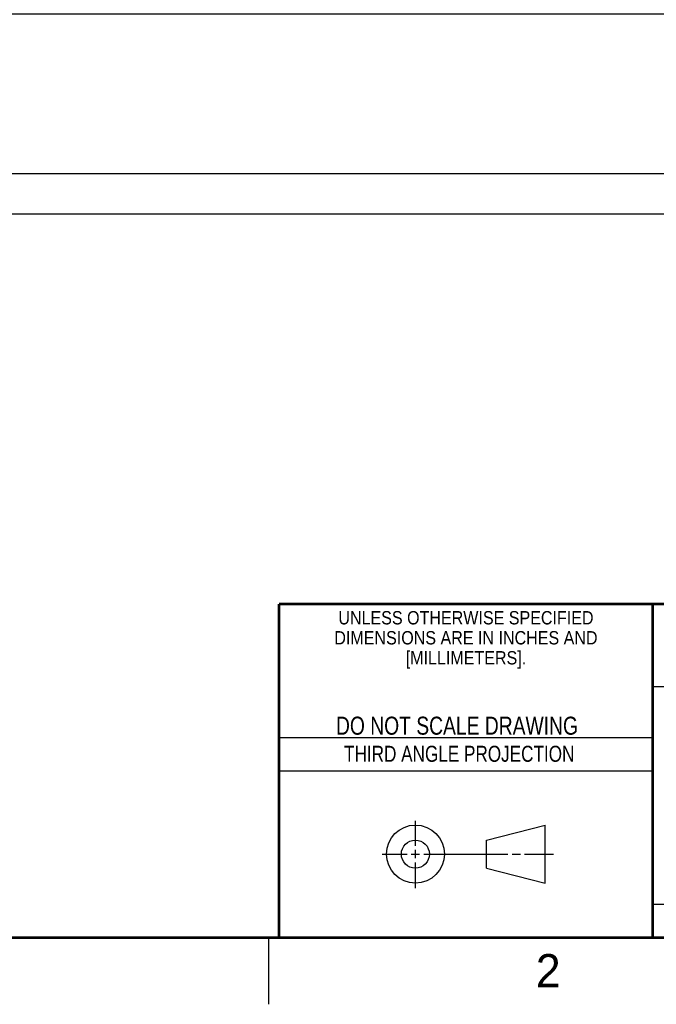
# Model space of a CAD drawing. Header units: inches. Extents: x 0 to 34, y 0 to 22.
# Tile 4 of 13: x 23.6 to 28.4, y 0 to 7.4. Entities that reach past the tile are written whole.
import ezdxf

# ---------------------------------------------------------------- set-up
doc = ezdxf.new("R2010")
doc.units = ezdxf.units.IN
doc.header["$LTSCALE"] = 1.87
doc.header["$MEASUREMENT"] = 0
doc.layers.get('0').update_dxf_attribs({"linetype": 'CONTINUOUS'})
doc.layers.add('DIMENSIONS', color=7, linetype='CONTINUOUS')
doc.styles.get("Standard").update_dxf_attribs({"font": 'txt', "width": 0.8})
doc.styles.add('TEXTSTYLE_2', font='txt')
doc.styles.add('TEXTSTYLE_3', font='txt', dxfattribs={"width": 0.9})
doc.dimstyles.new('DIMSTYLE_1', dxfattribs={"dimtxt": 0.125, "dimasz": 0.18, "dimexe": 0.125, "dimexo": 0.0625, "dimgap": 0.0625, "dimtad": 0, "dimtih": 1, "dimtoh": 1, "dimdec": 3, "dimlfac": 0.5, "dimzin": 4, "dimdsep": 46, "dimtxsty": 'STANDARD', "dimblk": '_FILLED', "dimblk1": '_FILLED', "dimblk2": '_FILLED', "dimcen": 0.09, "dimadec": 0, "dimazin": 0, "dimtp": 0.001, "dimtm": 0.001, "dimtfac": 1, "dimtdec": 3, "dimtofl": 0, "dimtmove": 0, "dimatfit": 3, "dimldrblk": '_FILLED', "dimfxl": 1, "dimtolj": 1, "dimtzin": 4, "dimarcsym": 0})

# ---------------------------------------------------------------- blocks, each defined once
blk = doc.blocks.new('_FILLED')
at = {"color": 0, "linetype": 'BYBLOCK'}
blk.add_solid([(0, 0), (-1, 0.174), (-1, -0.174)], dxfattribs=at)
blk = doc.blocks.new('*D18')
at = {"layer": 'DIMENSIONS', "color": 2, "linetype": 'CONTINUOUS'}
for p, q in [((28.9837, 8.361), (28.9837, 5.7945)), ((15.7137, 6.9552), (15.7137, 5.7945)), ((15.7137, 5.9195), (21.8862, 5.9195)), ((28.9837, 5.9195), (22.8112, 5.9195))]:
    blk.add_line(p, q, dxfattribs=at)
at = {"layer": 'DIMENSIONS', "color": 2, "linetype": 'CONTINUOUS', "xscale": 0.18, "yscale": 0.18, "zscale": 0.18, "rotation": 180}
blk.add_blockref('_FILLED', (15.7137, 5.9195), dxfattribs=at)
at = {"layer": 'DIMENSIONS', "color": 2, "linetype": 'CONTINUOUS', "xscale": 0.18, "yscale": 0.18, "zscale": 0.18}
blk.add_blockref('_FILLED', (28.9837, 5.9195), dxfattribs=at)
at = {"layer": 'DIMENSIONS', "color": 2, "linetype": 'CONTINUOUS', "insert": (22.1987, 5.982), "char_height": 0.125, "width": 0.8, "attachment_point": 2, "line_spacing_factor": 0.9}
blk.add_mtext('6.635\\P[168.53]', dxfattribs=at)
blk = doc.blocks.new('*D24')
at = {"layer": 'DIMENSIONS', "color": 2, "linetype": 'CONTINUOUS'}
for p, q in [((22.0502, 7.4195), (32.1087, 7.4195)), ((31.9837, 7.4195), (31.9837, 7.0365)), ((31.9837, 6.2248), (31.9837, 6.599)), ((15.7415, 6.2248), (32.1087, 6.2248))]:
    blk.add_line(p, q, dxfattribs=at)
at = {"layer": 'DIMENSIONS', "color": 2, "linetype": 'CONTINUOUS', "xscale": 0.18, "yscale": 0.18, "zscale": 0.18}
for p, rotation in [((31.9837, 7.4195), 90), ((31.9837, 6.2248), 270)]:
    blk.add_blockref('_FILLED', p, dxfattribs=dict(at, rotation=rotation))
at = {"layer": 'DIMENSIONS', "color": 2, "linetype": 'CONTINUOUS', "insert": (31.8337, 6.974), "char_height": 0.125, "width": 0.7, "attachment_point": 2, "line_spacing_factor": 0.9}
blk.add_mtext('.597\\P[15.17]', dxfattribs=at)

msp = doc.modelspace()

# ---------------------------------------------------------------- linework, layer by layer
at = {"color": 2, "linetype": 'CONTINUOUS'}
for p, q in [((28.38, 2.38), (28.61, 2.38)), ((25.58, 2), (28.38, 2)), ((25.58, 1.75), (28.38, 1.75)), ((26.6016, 1.1882), (26.6016, 1.375)), ((26.3514, 1.1257), (26.5391, 1.1257)), ((26.5703, 1.1257), (26.6328, 1.1257)), ((26.6016, 1.0944), (26.6016, 1.1569)), ((26.6641, 1.1257), (27.2943, 1.1257)), ((27.3256, 1.1257), (27.3881, 1.1257)), ((27.4193, 1.1257), (27.6351, 1.1257)), ((26.6016, 0.8704), (26.6016, 1.0632)), ((28.38, 0.75), (33.5, 0.75)), ((25.5, 0.5), (25.5, 0))]:
    msp.add_line(p, q, dxfattribs=at)
at = {"color": 7, "linetype": 'CONTINUOUS'}
for p, q in [((27.1331, 1.23), (27.5726, 1.3428)), ((27.5726, 0.9086), (27.5726, 1.3428)), ((27.1331, 1.02), (27.1331, 1.23)), ((27.1331, 1.02), (27.5726, 0.9086))]:
    msp.add_line(p, q, dxfattribs=at)
at = {"color": 7, "linetype": 'CONTINUOUS', "const_width": 0.02}
for points in [[(25.58, 3), (33.5, 3)], [(25.58, 3), (25.58, 0.5)], [(28.38, 3), (28.38, 0.5)], [(0.5, 0.5), (33.5, 0.5)]]:
    msp.add_lwpolyline(points, dxfattribs=at)
at = {"color": 7, "linetype": 'CONTINUOUS'}
for centre, radius in [((26.6016, 1.1257), 0.2171), ((26.601, 1.125), 0.105)]:
    msp.add_circle(centre, radius, dxfattribs=at)

# ---------------------------------------------------------------- texts
at = {"color": 2, "linetype": 'CONTINUOUS', "line_spacing_factor": 0.9}
for s, insert, char_height, width, attachment_point, style in [('UNLESS OTHERWISE SPECIFIED', (26.9799, 2.9459), 0.1, 2.34, 2, 'TEXTSTYLE_3'), ('DIMENSIONS ARE IN INCHES AND', (26.9799, 2.7959), 0.1, 2.52, 2, 'TEXTSTYLE_3'), ('[MILLIMETERS].', (26.9799, 2.6459), 0.1, 1.26, 2, 'TEXTSTYLE_3'), ('2', (27.5035, 0.3763), 0.25, 0.25, 1, 'TEXTSTYLE_2')]:
    msp.add_mtext(s, dxfattribs=dict(at, insert=insert, char_height=char_height, width=width, attachment_point=attachment_point, style=style))
at = {"color": 7, "linetype": 'CONTINUOUS', "insert": (26.9127, 2.1549), "char_height": 0.135, "width": 2.16, "attachment_point": 2, "line_spacing_factor": 0.9}
msp.add_mtext('DO NOT SCALE DRAWING', dxfattribs=at)
at = {"color": 2, "linetype": 'CONTINUOUS', "insert": (26.9296, 1.9368), "char_height": 0.12, "width": 2.112, "attachment_point": 2, "line_spacing_factor": 0.9}
msp.add_mtext('THIRD ANGLE PROJECTION', dxfattribs=at)

# ---------------------------------------------------------------- dimensions: what is measured, and where the dimension line sits
at = {"layer": 'DIMENSIONS', "color": 2, "linetype": 'CONTINUOUS'}
dim = msp.add_linear_dim(base=(28.9837, 5.9195), p1=(15.7137, 7.0177), p2=(28.9837, 8.4235), dimstyle='DIMSTYLE_1', dxfattribs=at)
dim.commit()
dim.dimension.update_dxf_attribs({"geometry": '*D18', "text_midpoint": (22.3487, 5.8257), "dimtype": 160})
dim = msp.add_linear_dim(base=(31.9837, 6.2248), p1=(21.9877, 7.4195), p2=(15.679, 6.2248), angle=270, dimstyle='DIMSTYLE_1', dxfattribs=at)
dim.commit()
dim.dimension.update_dxf_attribs({"geometry": '*D24', "text_midpoint": (31.9837, 6.8177), "dimtype": 160})

doc.saveas('drawing.dxf')
